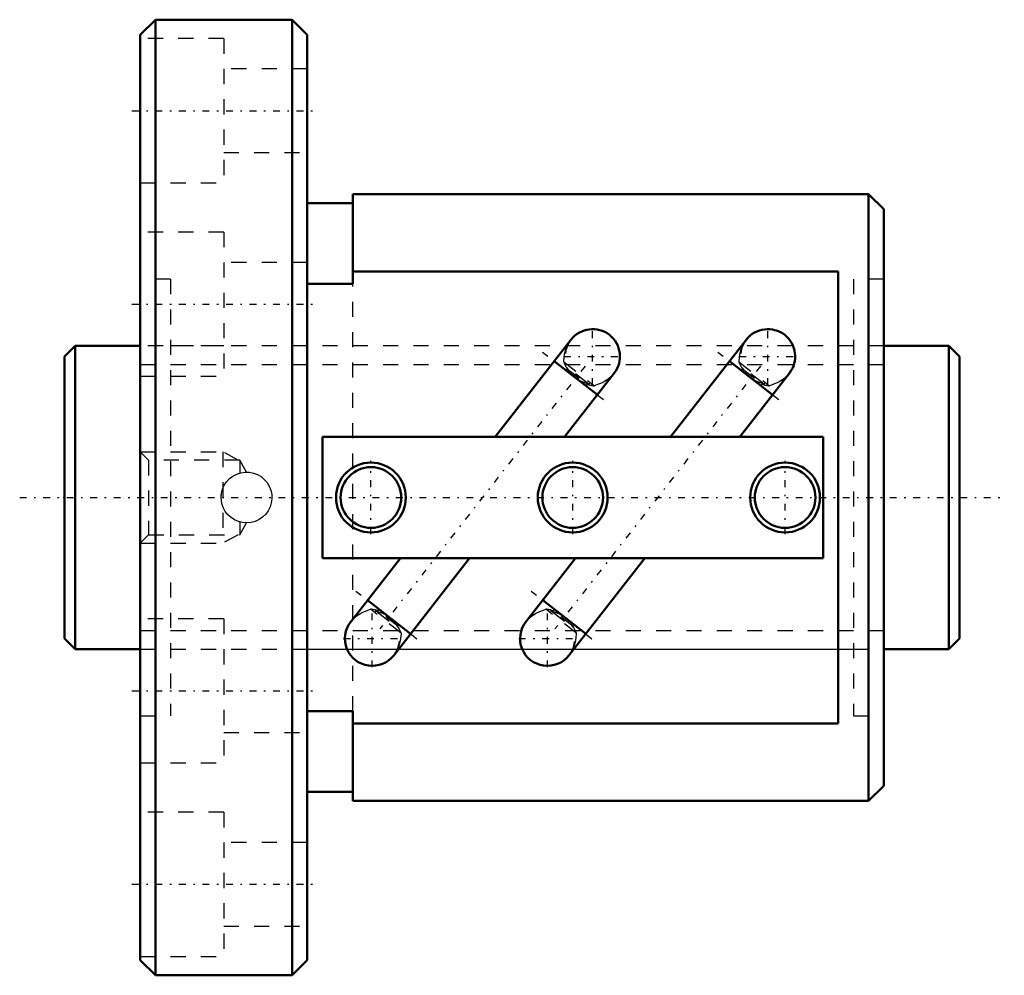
# Model space of a CAD drawing. Header units: millimetres. Extents: x -3 to 62, y -31.5 to 31.5.
import ezdxf

# ---------------------------------------------------------------- set-up
doc = ezdxf.new("R2010")
doc.units = ezdxf.units.MM
doc.linetypes.add('Center', pattern=[1.5, 0.45, -0.5, 0.05, -0.5])
doc.linetypes.add('Dashed', pattern=[2, 1, -1])
for name, color, linetype, lineweight in [('2d ConnectionPoints', 7, 'Continuous', 50), ('AM_0', 7, 'Continuous', 50), ('AM_5', 3, 'Continuous', 25), ('AM_7', 7, 'Center', 25), ('AM_9', 6, 'Dashed', 25)]:
    doc.layers.add(name, color=color, linetype=linetype, lineweight=lineweight)

# ---------------------------------------------------------------- blocks, each defined once
blk = doc.blocks.new('1_BIF2004V_5RR_Nut_0_in_BIF2004V_5RRG0_59LC0_000_0')
at = {"layer": 'AM_0'}
for p, q in [((6, 31.5), (5, 30.5)), ((15, 31.5), (6, 31.5)), ((6, 31.5), (6, -31.5)), ((16, 30.5), (15, 31.5)), ((15, 31.5), (15, -31.5)), ((5, 30.5), (5, -30.5)), ((16, 30.5), (16, -30.5)), ((19, 20), (19, 14.095)), ((53, 20), (19, 20)), ((54, 19), (53, 20)), ((53, 20), (53, -20)), ((19, 19.4), (16, 19.4)), ((54, 19), (54, -19)), ((51, 14.91), (19, 14.91)), ((51, -14.91), (51, 14.91)), ((19, 14.095), (16, 14.095)), ((33.396, 10.407), (28.391, 4)), ((44.946, 10.407), (39.941, 4)), ((35.125, 6.772), (32.288, 8.988)), ((46.675, 6.772), (43.838, 8.988)), ((32.959, 4), (36.233, 8.19)), ((44.509, 4), (47.783, 8.19)), ((50, 4), (17, 4)), ((17, 4), (17, -4)), ((50, -4), (50, 4)), ((17, -4), (50, -4)), ((22.141, -4), (18.867, -8.19)), ((21.704, -10.407), (26.709, -4)), ((33.691, -4), (30.417, -8.19)), ((33.254, -10.407), (38.259, -4)), ((19.975, -6.772), (22.812, -8.988)), ((31.525, -6.772), (34.362, -8.988)), ((16, -14.095), (19, -14.095)), ((19, -14.095), (19, -20)), ((19, -14.91), (51, -14.91)), ((16, -19.4), (19, -19.4)), ((53, -20), (54, -19)), ((19, -20), (53, -20)), ((5, -30.5), (6, -31.5)), ((15, -31.5), (16, -30.5)), ((6, -31.5), (15, -31.5))]:
    blk.add_line(p, q, dxfattribs=at)
for centre, radius in [((20.2, 0), 2.3), ((20.2, 0), 2), ((33.5, 0), 2.3), ((33.5, 0), 2), ((47.5, 0), 2.3), ((47.5, 0), 2)]:
    blk.add_circle(centre, radius, dxfattribs=at)
for centre, start, end in [((34.815, 9.299), 322, 142), ((46.365, 9.299), 322, 142), ((20.285, -9.299), 142, 322), ((31.835, -9.299), 142, 322)]:
    blk.add_arc(centre, 1.8, start, end, dxfattribs=at)
at = {"layer": 'AM_5', "linetype": 'Dashed'}
for p, q in [((5, 3), (10.44, 3)), ((11.44, 2.458), (10.44, 3)), ((10.44, 3), (10.44, -3)), ((11.44, -2.459), (10.44, -3)), ((5, -3), (10.44, -3))]:
    blk.add_line(p, q, dxfattribs=at)
at = {"layer": 'AM_7'}
for p, q in [((4.45, 25.5), (16.55, 25.5)), ((4.45, 12.75), (16.55, 12.75)), ((34.815, 7.409), (34.815, 11.189)), ((46.365, 7.409), (46.365, 11.189)), ((31.517, 9.591), (35.896, 6.17)), ((32.925, 9.299), (36.705, 9.299)), ((43.067, 9.591), (47.446, 6.17)), ((44.475, 9.299), (48.255, 9.299)), ((34.322, 8.668), (20.778, -8.668)), ((45.872, 8.668), (32.328, -8.668)), ((20.2, -2.415), (20.2, 2.415)), ((33.5, -2.415), (33.5, 2.415)), ((47.5, -2.415), (47.5, 2.415)), ((19.204, -6.17), (23.583, -9.591)), ((30.754, -6.17), (35.133, -9.591)), ((20.285, -11.189), (20.285, -7.409)), ((31.835, -11.189), (31.835, -7.409)), ((18.395, -9.299), (22.175, -9.299)), ((29.945, -9.299), (33.725, -9.299)), ((4.45, -12.75), (16.55, -12.75)), ((4.45, -25.5), (16.55, -25.5))]:
    blk.add_line(p, q, dxfattribs=at)
at = {"layer": 'AM_9'}
for p, q in [((10.5, 30.25), (5, 30.25)), ((10.5, 30.25), (10.5, 20.75)), ((16, 28.25), (10.5, 28.25)), ((10.5, 22.75), (16, 22.75)), ((5, 20.75), (10.5, 20.75)), ((10.5, 17.5), (5, 17.5)), ((10.5, 17.5), (10.5, 8)), ((16, 15.5), (10.5, 15.5)), ((7, 14.4), (5, 14.4)), ((7, 14.4), (7, -14.4)), ((54, 14.4), (52, 14.4)), ((52, 14.4), (52, -14.4)), ((19, -14.095), (19, 14.095)), ((33.355, 10.354), (33.423, 10.437)), ((44.905, 10.354), (44.973, 10.437)), ((52, 10), (7, 10)), ((32.909, 8.94), (34.928, 7.363)), ((33.18, 8.545), (33.057, 8.388)), ((33.136, 8.489), (34.436, 7.474)), ((34.48, 7.53), (33.18, 8.545)), ((44.459, 8.94), (46.478, 7.363)), ((44.73, 8.545), (44.607, 8.388)), ((44.686, 8.489), (45.986, 7.474)), ((46.03, 7.53), (44.73, 8.545)), ((5, 8), (10.5, 8)), ((36.236, 8.195), (36.203, 8.152)), ((47.786, 8.195), (47.753, 8.152)), ((34.48, 7.53), (34.356, 7.372)), ((46.03, 7.53), (45.906, 7.372)), ((5.542, 2.458), (5, 3)), ((11.55, 2.458), (5.542, 2.458)), ((5.542, 2.458), (5.542, -2.459)), ((11.55, 2.458), (11.55, 1.613)), ((12.002, 1.676), (11.55, 2.458)), ((11.459, 1.585), (11.55, 1.613)), ((11.55, -1.613), (11.51, -1.601)), ((11.55, -1.613), (11.55, -2.459)), ((11.55, -2.459), (12.002, -1.676)), ((5, -3), (5.542, -2.459)), ((5.542, -2.459), (11.55, -2.459)), ((22.191, -8.94), (20.172, -7.363)), ((20.62, -7.53), (20.744, -7.372)), ((20.62, -7.53), (21.92, -8.545)), ((21.964, -8.489), (20.664, -7.474)), ((33.741, -8.94), (31.722, -7.363)), ((32.17, -7.53), (32.294, -7.372)), ((32.17, -7.53), (33.47, -8.545)), ((33.514, -8.489), (32.214, -7.474)), ((10.5, -8), (5, -8)), ((10.5, -8), (10.5, -17.5)), ((18.864, -8.195), (18.897, -8.152)), ((21.92, -8.545), (22.043, -8.388)), ((30.414, -8.195), (30.447, -8.152)), ((33.47, -8.545), (33.593, -8.388)), ((7, -10), (52, -10)), ((21.745, -10.354), (21.677, -10.437)), ((33.295, -10.354), (33.227, -10.437)), ((5, -14.4), (7, -14.4)), ((52, -14.4), (54, -14.4)), ((10.5, -15.5), (16, -15.5)), ((5, -17.5), (10.5, -17.5)), ((10.5, -20.75), (5, -20.75)), ((10.5, -20.75), (10.5, -30.25)), ((16, -22.75), (10.5, -22.75)), ((10.5, -28.25), (16, -28.25)), ((5, -30.25), (10.5, -30.25))]:
    blk.add_line(p, q, dxfattribs=at)
for points in [[(32.909, 8.94), (32.914, 8.99), (32.969, 9.456), (33.103, 9.915), (33.248, 10.199), (33.355, 10.354)], [(44.459, 8.94), (44.464, 8.99), (44.519, 9.456), (44.653, 9.915), (44.798, 10.199), (44.905, 10.354)], [(36.203, 8.152), (36.036, 7.965), (35.793, 7.762), (35.433, 7.554), (35.034, 7.399), (34.928, 7.363)], [(47.753, 8.152), (47.586, 7.965), (47.343, 7.762), (46.983, 7.554), (46.584, 7.399), (46.478, 7.363)], [(10.325, 0), (10.349, 0.279), (10.418, 0.55), (10.532, 0.805), (10.686, 1.038), (10.878, 1.243), (11.102, 1.414), (11.353, 1.545), (11.623, 1.632), (11.902, 1.672), (12.183, 1.665), (12.456, 1.611), (12.716, 1.514), (12.958, 1.374), (13.172, 1.196), (13.357, 0.982), (13.503, 0.74), (13.606, 0.476), (13.663, 0.199), (13.673, -0.081), (13.636, -0.359), (13.554, -0.625), (13.429, -0.873), (13.264, -1.099), (13.063, -1.294), (12.83, -1.455), (12.573, -1.574), (12.3, -1.648), (12.019, -1.675), (11.74, -1.654), (11.469, -1.589), (11.214, -1.479), (10.98, -1.328), (10.772, -1.139), (10.599, -0.917), (10.464, -0.668), (10.373, -0.399), (10.325, 0)], [(10.326, -0.052), (10.329, 0.12), (10.333, 0.165)], [(18.897, -8.152), (19.064, -7.965), (19.307, -7.762), (19.667, -7.554), (20.066, -7.399), (20.172, -7.363)], [(30.447, -8.152), (30.614, -7.965), (30.857, -7.762), (31.217, -7.554), (31.616, -7.399), (31.722, -7.363)], [(22.191, -8.94), (22.186, -8.99), (22.131, -9.456), (21.997, -9.915), (21.852, -10.199), (21.745, -10.354)], [(33.741, -8.94), (33.736, -8.99), (33.681, -9.456), (33.547, -9.915), (33.402, -10.199), (33.295, -10.354)]]:
    blk.add_lwpolyline(points, dxfattribs=at)
for centre, start, end in [((34.815, 9.299), 142, 204.73396), ((46.365, 9.299), 142, 204.73396), ((34.815, 9.299), 232, 322), ((46.365, 9.299), 232, 322), ((20.285, -9.299), 52, 142), ((31.835, -9.299), 52, 142), ((20.285, -9.299), 322, 24.73396), ((31.835, -9.299), 322, 24.73396)]:
    blk.add_arc(centre, 1.8, start, end, dxfattribs=at)
for centre, major_axis, start_param, end_param in [((34.419, 8.792), (1.418, -1.108), 3.920718, 4.236507), ((45.969, 8.792), (1.418, -1.108), 3.920718, 4.236507), ((34.419, 8.792), (1.418, -1.108), 5.188271, 5.50406), ((45.969, 8.792), (1.418, -1.108), 5.188271, 5.50406), ((20.681, -8.792), (-1.418, 1.108), 5.188271, 5.50406), ((32.231, -8.792), (-1.418, 1.108), 5.188271, 5.50406), ((20.681, -8.792), (-1.418, 1.108), 3.920718, 4.236507), ((32.231, -8.792), (-1.418, 1.108), 3.920718, 4.236507)]:
    blk.add_ellipse(centre, major_axis=major_axis, ratio=0.642788, start_param=start_param, end_param=end_param, dxfattribs=at)
blk = doc.blocks.new('2_BIF2004V_5RR000_Shaft_0_in_BIF2004V_5RRG0_59LC0_000_0')
at = {"layer": 'AM_0'}
for p, q in [((0.7, 10), (0, 9.3)), ((5, 10), (0.7, 10)), ((0.7, 10), (0.7, -10)), ((58.3, 10), (54, 10)), ((59, 9.3), (58.3, 10)), ((58.3, 10), (58.3, -10)), ((0, 9.3), (0, -9.3)), ((59, 9.3), (59, -9.3)), ((0, -9.3), (0.7, -10)), ((58.3, -10), (59, -9.3)), ((0.7, -10), (5, -10)), ((54, -10), (58.3, -10))]:
    blk.add_line(p, q, dxfattribs=at)
at = {"layer": 'AM_5', "linetype": 'Dashed'}
for p, q in [((5, 8.773), (54, 8.773)), ((5, -8.773), (54, -8.773))]:
    blk.add_line(p, q, dxfattribs=at)
at = {"layer": 'AM_7'}
blk.add_line((-2.95, 0), (61.95, 0), dxfattribs=at)
at = {"layer": 'AM_9'}
for p, q in [((10.5, 10), (5, 10)), ((54, 10), (16, 10)), ((5, -10), (10.5, -10)), ((16, -10), (54, -10))]:
    blk.add_line(p, q, dxfattribs=at)

msp = doc.modelspace()

# ---------------------------------------------------------------- linework, layer by layer
at = {"layer": '2d ConnectionPoints'}
for p in [(0, 0), (5, 0)]:
    msp.add_point(p, dxfattribs=at)

# ---------------------------------------------------------------- block references
for name in ['1_BIF2004V_5RR_Nut_0_in_BIF2004V_5RRG0_59LC0_000_0', '2_BIF2004V_5RR000_Shaft_0_in_BIF2004V_5RRG0_59LC0_000_0']:
    msp.add_blockref(name, (0, 0))

doc.saveas('drawing.dxf')
